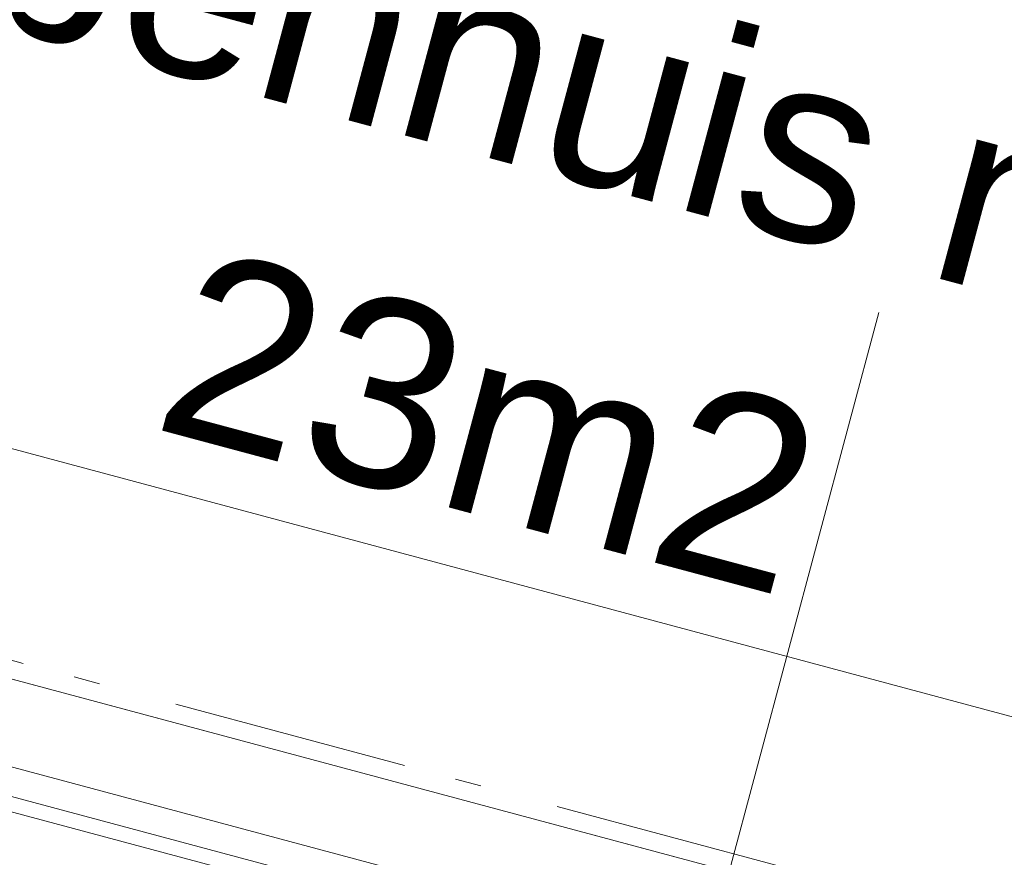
# Model space of a CAD drawing. Header units: millimetres. Extents: x -7616 to 74263, y -35603 to 21987.
# Tile 26 of 48: x 47417 to 48737, y -24148 to -23025. Entities that reach past the tile are written whole.
import ezdxf
from ezdxf.enums import TextEntityAlignment as Align

# ---------------------------------------------------------------- set-up
doc = ezdxf.new("R2010")
doc.units = ezdxf.units.MM
doc.header["$LTSCALE"] = 508
doc.header["$PDMODE"] = 1
doc.header["$PDSIZE"] = -2
doc.linetypes.add('Dash Style-6', pattern=[1.04164, 0.625, -0.20828, 0.06943, -0.13893])
for name, color, linetype, lineweight in [('(00) tekening-stramien-algemeen', 7, 'Dash Style-6', 0), ('(00) tekening-verwijzing', 33, 'Fence_Line', 0), ('(00) tekst-ruimtenummer-algemeen', 8, 'Continuous', 0), ('(00) tekst-ruimtenummer-gradering', 8, 'Continuous', 0), ('(00) tekst-tekening verwijzing', 8, 'Continuous', 0), ('None', 7, 'Continuous', 0)]:
    doc.layers.add(name, color=color, linetype=linetype, lineweight=lineweight)
doc.styles.add('Arial', font='Arial.ttf')
doc.styles.add('Arial Bold (bold)', font='Arial Bold')
doc.styles.add('Arial Italic (italic)', font='Arial Italic')
doc.linetypes.add('Fence_Line', pattern='A,0,[1,Fence_Line.shx,S=0.19685,R=0,X=0,Y=-0.441942],-5', length=5)

# ---------------------------------------------------------------- blocks, each defined once
blk = doc.blocks.new('(00)-1-ruimtenummer-200')
at = {"layer": 'None', "color": 7, "linetype": 'Continuous', "lineweight": 0}
blk.add_point((0, 0), dxfattribs=at)
at = {"layer": '(00) tekst-ruimtenummer-algemeen', "color": 17, "transparency": 33554687, "style": 'Arial'}
for tag, p in [('nummer', (0, 222.9)), ('naam', (0, -243.4)), ('oppervlak', (0, -709.7))]:
    blk.add_attdef(tag, text='', height=251.7, dxfattribs=at).set_placement(p, align=Align.BOTTOM_CENTER)
at = {"layer": '(00) tekst-ruimtenummer-gradering', "color": 17, "transparency": 33554687, "style": 'Arial Italic (italic)'}
blk.add_attdef('personen', text='', height=251.7, dxfattribs=at).set_placement((0, -875.5), align=Align.TOP_CENTER)
at = {"layer": 'None', "color": 0, "flags": 1}
blk.add_attdef('klasse', (-1353.2, -1667.8), '', height=251.7, dxfattribs=at)
blk = doc.blocks.new('Group-50-1')
at = {"layer": 'None', "color": 17, "lineweight": 0, "transparency": 33554687, "flags": 128}
for points in [[(12, 255), (3298, 255), (3298, 83), (12, 83)], [(12, 235), (3298, 235), (3298, 196.6), (12, 196.6)], [(17, 83), (3293, 83), (3293, -215.5), (17, -215.5)]]:
    blk.add_lwpolyline(points, close=True, dxfattribs=at)
blk = doc.blocks.new('bu-b-02 verdieping uitvoering')
at = {"layer": 'None', "color": 17, "transparency": 33554687}
blk.add_blockref('Group-50-1', (0, 0), dxfattribs=at)
blk = doc.blocks.new('blok b-v3-gevel_constructie')
at = {"layer": 'None', "color": 17, "transparency": 33554687, "rotation": 180}
blk.add_blockref('bu-b-02 verdieping uitvoering', (6929.99, 328.47), dxfattribs=at)
blk = doc.blocks.new('blok B 03')
at = {"layer": 'None', "color": 17, "transparency": 33554687}
blk.add_blockref('blok b-v3-gevel_constructie', (47480.01, -0.02), dxfattribs=at)
ref = blk.add_blockref('(00)-1-ruimtenummer-200', (52779.65, 1253.68), dxfattribs=at)
ref.add_attrib('naam', 'trappenhuis nieuw', dxfattribs={"layer": '(00) tekst-ruimtenummer-algemeen', "color": 17, "transparency": 33554687, "height": 251.7216, "style": 'Arial'}).set_placement((52779.65, 1010.26), align=Align.BOTTOM_CENTER)
ref.add_attrib('oppervlak', '23m2', dxfattribs={"layer": '(00) tekst-ruimtenummer-algemeen', "color": 17, "transparency": 33554687, "height": 251.722, "style": 'Arial'}).set_placement((52779.65, 543.98), align=Align.BOTTOM_CENTER)
blk = doc.blocks.new('Group-84-1')
at = {"layer": '(00) tekening-verwijzing', "color": 7, "linetype": 'Continuous', "lineweight": 0, "transparency": 33554687}
blk.add_line((-115215.5, -67180.8), (-114827.3, -65731.9), dxfattribs=at)
at = {"layer": '(00) tekst-tekening verwijzing', "color": 17, "insert": (-115215.5, -67180.8), "char_height": 176.21, "attachment_point": 6, "rotation": 75.6046, "line_spacing_factor": 0.962448, "style": 'Arial Bold (bold)'}
blk.add_mtext('V21N', dxfattribs=at)
blk = doc.blocks.new('Group-85-1')
at = {"layer": '(00) tekening-stramien-algemeen', "color": 2, "lineweight": 0, "transparency": 33554687}
blk.add_line((71038, -10800), (-1886.1, -10800), dxfattribs=at)
blk = doc.blocks.new('Stramien blok B')
at = {"layer": 'None', "color": 17, "transparency": 33554687}
blk.add_blockref('Group-85-1', (0, 0), dxfattribs=at)

msp = doc.modelspace()

# ---------------------------------------------------------------- block references
at = {"layer": 'None', "color": 17, "transparency": 33554687}
for name, p, rotation in [('Stramien blok B', (0, 0), 344.9999645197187), ('blok B 03', (-3125.9, -10622.9), 344.9999999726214)]:
    msp.add_blockref(name, p, dxfattribs=dict(at, rotation=rotation))
msp.add_blockref('Group-84-1', (163396, 42314.6), dxfattribs=at)

doc.saveas('drawing.dxf')
